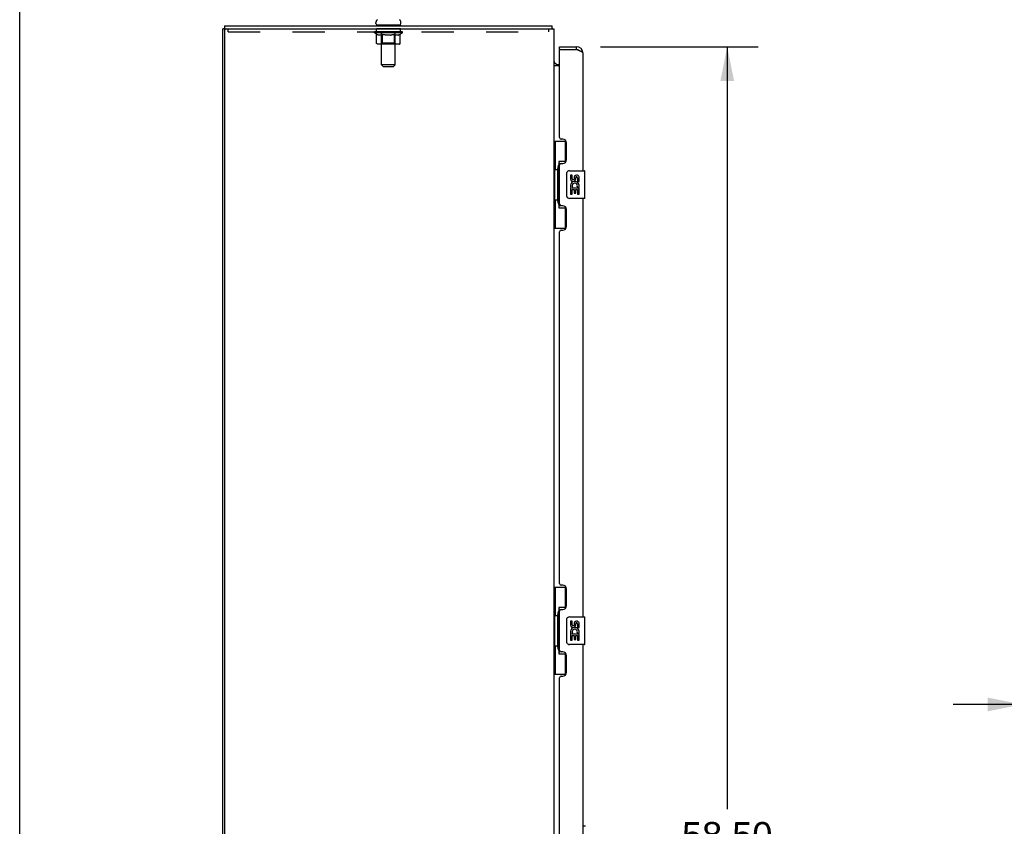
# Model space of a CAD drawing. Header units: inches. Extents: x 0 to 212, y 0 to 138.
# Tile 5 of 33: x 0 to 36, y 77 to 106. Entities that reach past the tile are written whole.
import ezdxf

# ---------------------------------------------------------------- set-up
doc = ezdxf.new("R2010")
doc.units = ezdxf.units.IN
doc.header["$LTSCALE"] = 11.6875
doc.header["$MEASUREMENT"] = 0
doc.linetypes.add('HIDDEN', pattern=[0.2, 0.1, -0.1])
doc.layers.get('0').update_dxf_attribs({"linetype": 'CONTINUOUS'})
for name, color, linetype in [('02___PRT_ALL_AXES', 7, 'CONTINUOUS'), ('DEFAULT_2', 8, 'HIDDEN'), ('DIMENSIONS', 7, 'CONTINUOUS')]:
    doc.layers.add(name, color=color, linetype=linetype)
doc.styles.get("Standard").update_dxf_attribs({"font": 'arial.ttf'})
doc.dimstyles.new('DIMSTYLE_1', dxfattribs={"dimtxt": 0.9375, "dimasz": 1.25, "dimexe": 0.09, "dimexo": 0.07, "dimgap": 0.0375, "dimtad": 0, "dimtih": 1, "dimtoh": 1, "dimzin": 4, "dimdsep": 46, "dimtxsty": 'Standard', "dimblk": '_FILLED', "dimblk1": '_FILLED', "dimblk2": '_FILLED', "dimcen": 0.09, "dimazin": 1, "dimtfac": 1, "dimtdec": 3, "dimtofl": 0, "dimtmove": 0, "dimatfit": 3, "dimldrblk": '_FILLED', "dimfxl": 0, "dimtolj": 1, "dimtzin": 4, "dimarcsym": 0})

# ---------------------------------------------------------------- blocks, each defined once
blk = doc.blocks.new('_FILLED')
at = {"color": 0, "linetype": 'ByBlock'}
blk.add_solid([(0, 0), (-1, 0.2), (-1, -0.2)], dxfattribs=at)
blk = doc.blocks.new('*D16')
at = {"layer": 'DIMENSIONS', "color": 2, "linetype": 'Continuous'}
for p, q in [((36.34, 81.086), (33.84, 81.086)), ((38.09, 81.086), (40.044, 81.086))]:
    blk.add_line(p, q, dxfattribs=at)
at = {"layer": 'DIMENSIONS', "color": 2, "linetype": 'Continuous', "xscale": 1.25, "yscale": 1.25, "zscale": 1.25}
blk.add_blockref('_FILLED', (36.34, 81.086), dxfattribs=at)
at = {"layer": 'DIMENSIONS', "color": 2, "linetype": 'Continuous', "xscale": 1.25, "yscale": 1.25, "zscale": 1.25, "rotation": 180}
blk.add_blockref('_FILLED', (38.09, 81.086), dxfattribs=at)
at = {"layer": 'DIMENSIONS', "color": 2, "linetype": 'Continuous', "insert": (40.513, 81.555), "char_height": 0.9375, "width": 2.54763, "attachment_point": 1, "line_spacing_factor": 0.9}
blk.add_mtext('1.75', dxfattribs=at)
blk = doc.blocks.new('*D21')
at = {"layer": 'DIMENSIONS', "color": 2, "linetype": 'Continuous'}
for p, q in [((21.052, 104.928), (26.772, 104.928)), ((25.647, 104.928), (25.647, 77.294)), ((25.647, 46.428), (25.647, 74.013)), ((21.052, 46.428), (26.772, 46.428))]:
    blk.add_line(p, q, dxfattribs=at)
at = {"layer": 'DIMENSIONS', "color": 2, "linetype": 'Continuous', "xscale": 1.25, "yscale": 1.25, "zscale": 1.25}
for p, rotation in [((25.647, 104.928), 90), ((25.647, 46.428), 270)]:
    blk.add_blockref('_FILLED', p, dxfattribs=dict(at, rotation=rotation))
at = {"layer": 'DIMENSIONS', "color": 2, "linetype": 'Continuous', "insert": (25.647, 76.825), "char_height": 0.9375, "width": 4.79554, "attachment_point": 2, "line_spacing_factor": 0.9}
blk.add_mtext('58.50\\PDOORS', dxfattribs=at)

msp = doc.modelspace()

# ---------------------------------------------------------------- linework, layer by layer
at = {"color": 7, "linetype": 'Continuous'}
for p, q in [((0, 0), (0, 137.5)), ((7.418, 105.678), (7.418, 105.574)), ((7.418, 105.678), (19.289, 105.678)), ((12.914, 105.768), (12.914, 105.806)), ((12.928, 105.708), (12.928, 105.678)), ((13.803, 105.708), (12.928, 105.708)), ((13.803, 105.708), (13.803, 105.678)), ((13.818, 105.768), (13.818, 105.806)), ((19.289, 105.678), (19.289, 105.574)), ((19.302, 105.632), (19.3, 105.647)), ((7.418, 105.574), (7.366, 105.574)), ((19.315, 105.581), (19.306, 105.574)), ((19.57, 104.824), (19.57, 104.928)), ((19.59, 104.824), (19.57, 104.824)), ((20.177, 104.928), (20.177, 104.824)), ((19.37, 104.314), (19.369, 104.312)), ((19.508, 104.282), (19.57, 104.282)), ((19.366, 101.503), (19.806, 101.503)), ((19.405, 101.503), (19.405, 100.478)), ((19.77, 101.503), (19.77, 100.723)), ((19.543, 100.768), (19.543, 99.088)), ((19.77, 100.768), (19.543, 100.768)), ((19.383, 100.478), (19.383, 99.378)), ((19.383, 100.478), (19.506, 100.478)), ((19.506, 100.508), (19.506, 100.529)), ((19.506, 99.378), (19.506, 100.478)), ((19.829, 99.528), (19.829, 100.328)), ((19.929, 100.428), (20.469, 100.428)), ((20.484, 99.443), (20.484, 100.413)), ((19.383, 99.378), (19.506, 99.378)), ((19.405, 99.378), (19.405, 98.353)), ((19.506, 99.327), (19.506, 99.348)), ((20.469, 99.428), (19.929, 99.428)), ((19.543, 99.088), (19.77, 99.088)), ((19.77, 99.133), (19.77, 98.353)), ((19.366, 98.353), (19.806, 98.353)), ((19.366, 85.336), (19.806, 85.336)), ((19.405, 85.336), (19.405, 84.311)), ((19.77, 85.336), (19.77, 84.556)), ((19.543, 84.601), (19.543, 82.921)), ((19.77, 84.601), (19.543, 84.601)), ((19.383, 84.311), (19.383, 83.211)), ((19.383, 84.311), (19.506, 84.311)), ((19.506, 84.342), (19.506, 84.362)), ((19.506, 83.211), (19.506, 84.311)), ((19.929, 84.261), (20.469, 84.261)), ((20.484, 83.276), (20.484, 84.246)), ((19.829, 83.361), (19.829, 84.161)), ((19.383, 83.211), (19.506, 83.211)), ((19.405, 83.211), (19.405, 82.186)), ((19.506, 83.161), (19.506, 83.181)), ((20.469, 83.261), (19.929, 83.261)), ((19.543, 82.921), (19.77, 82.921)), ((19.77, 82.966), (19.77, 82.186)), ((19.366, 82.186), (19.806, 82.186)), ((20.424, 76.682), (20.486, 76.682))]:
    msp.add_line(p, q, dxfattribs=at)
at = {"color": 3, "linetype": 'Continuous'}
for p, q in [((7.366, 45.782), (7.366, 105.574)), ((7.418, 105.574), (19.366, 105.574)), ((7.418, 105.512), (7.418, 45.845)), ((19.366, 105.574), (19.366, 45.782)), ((19.57, 104.928), (20.177, 104.928)), ((19.57, 101.636), (19.57, 104.804)), ((19.59, 104.824), (20.177, 104.824)), ((20.213, 104.811), (20.177, 104.824)), ((20.231, 104.804), (20.213, 104.811)), ((20.26, 104.793), (20.249, 104.797)), ((20.424, 100.428), (20.424, 104.682)), ((19.57, 104.23), (19.366, 104.23)), ((19.69, 101.576), (19.63, 101.576)), ((19.82, 100.826), (19.82, 101.446)), ((19.63, 100.696), (19.69, 100.696)), ((19.57, 99.221), (19.57, 100.636)), ((20.424, 84.261), (20.424, 99.428)), ((19.69, 99.161), (19.63, 99.161)), ((19.82, 98.411), (19.82, 99.031)), ((19.57, 85.469), (19.57, 98.221)), ((19.63, 98.281), (19.69, 98.281)), ((19.69, 85.409), (19.63, 85.409)), ((19.82, 84.659), (19.82, 85.279)), ((19.57, 83.054), (19.57, 84.469)), ((19.63, 84.529), (19.69, 84.529)), ((20.424, 68.095), (20.424, 83.261)), ((19.69, 82.994), (19.63, 82.994)), ((19.82, 82.244), (19.82, 82.864)), ((19.63, 82.114), (19.69, 82.114)), ((19.57, 69.302), (19.57, 82.054))]:
    msp.add_line(p, q, dxfattribs=at)
at = {"color": 7, "linetype": 'Continuous'}
for points in [[(19.3, 105.647), (19.3, 105.652), (19.3, 105.656), (19.299, 105.66), (19.298, 105.664), (19.298, 105.667), (19.297, 105.67), (19.296, 105.672), (19.295, 105.674), (19.294, 105.676), (19.292, 105.677), (19.291, 105.678), (19.29, 105.678), (19.289, 105.678)], [(19.315, 105.581), (19.313, 105.583), (19.312, 105.586), (19.31, 105.589), (19.309, 105.593), (19.307, 105.598), (19.306, 105.602), (19.305, 105.607), (19.304, 105.612), (19.303, 105.617), (19.303, 105.622), (19.302, 105.627), (19.302, 105.632)], [(19.369, 104.312), (19.367, 104.31), (19.367, 104.309), (19.366, 104.307), (19.366, 104.306), (19.366, 104.305)], [(19.377, 104.322), (19.375, 104.32), (19.374, 104.318), (19.372, 104.316), (19.37, 104.314)], [(19.388, 104.33), (19.384, 104.327), (19.382, 104.325), (19.38, 104.323), (19.377, 104.322)], [(19.395, 104.338), (19.395, 104.338), (19.395, 104.338), (19.395, 104.337), (19.394, 104.336), (19.393, 104.335), (19.392, 104.334), (19.391, 104.333), (19.389, 104.332), (19.388, 104.33)], [(19.543, 100.744), (19.543, 100.741), (19.543, 100.737), (19.544, 100.733), (19.545, 100.729), (19.547, 100.724), (19.549, 100.719), (19.552, 100.714), (19.555, 100.708), (19.558, 100.701), (19.562, 100.694), (19.566, 100.687), (19.571, 100.679), (19.576, 100.671), (19.579, 100.667)], [(19.829, 100.328), (19.829, 100.334), (19.83, 100.341), (19.83, 100.347), (19.832, 100.353), (19.833, 100.359), (19.835, 100.364)], [(19.835, 99.492), (19.833, 99.498), (19.832, 99.503), (19.83, 99.509), (19.83, 99.516), (19.829, 99.522), (19.829, 99.528)], [(19.579, 99.189), (19.576, 99.185), (19.571, 99.177), (19.566, 99.169), (19.562, 99.162), (19.558, 99.155), (19.555, 99.149), (19.552, 99.143), (19.549, 99.137), (19.547, 99.132), (19.545, 99.127), (19.544, 99.123), (19.543, 99.119), (19.543, 99.115), (19.543, 99.112)], [(19.543, 84.578), (19.543, 84.574), (19.543, 84.571), (19.544, 84.567), (19.545, 84.562), (19.547, 84.558), (19.549, 84.552), (19.552, 84.547), (19.555, 84.541), (19.558, 84.534), (19.562, 84.528), (19.566, 84.52), (19.571, 84.512), (19.576, 84.504), (19.579, 84.5)], [(19.829, 84.161), (19.829, 84.168), (19.83, 84.174), (19.83, 84.18), (19.832, 84.186), (19.833, 84.192), (19.835, 84.198)], [(19.835, 83.325), (19.833, 83.331), (19.832, 83.337), (19.83, 83.343), (19.83, 83.349), (19.829, 83.355), (19.829, 83.361)], [(19.579, 83.022), (19.576, 83.019), (19.571, 83.01), (19.566, 83.003), (19.562, 82.995), (19.558, 82.988), (19.555, 82.982), (19.552, 82.976), (19.549, 82.97), (19.547, 82.965), (19.545, 82.961), (19.544, 82.956), (19.543, 82.952), (19.543, 82.948), (19.543, 82.945)]]:
    msp.add_lwpolyline(points, dxfattribs=at)
at = {"color": 3, "linetype": 'Continuous'}
for points in [[(20.249, 104.797), (20.243, 104.8), (20.231, 104.804)], [(20.424, 104.682), (20.424, 104.684), (20.423, 104.686), (20.423, 104.688), (20.422, 104.69), (20.422, 104.693), (20.421, 104.695), (20.42, 104.697), (20.419, 104.699), (20.418, 104.702), (20.416, 104.704), (20.415, 104.706), (20.413, 104.708), (20.411, 104.71), (20.409, 104.713), (20.407, 104.715), (20.405, 104.717), (20.402, 104.719), (20.4, 104.722), (20.397, 104.724), (20.395, 104.726), (20.392, 104.728), (20.389, 104.731), (20.385, 104.733), (20.382, 104.735), (20.379, 104.737), (20.375, 104.739), (20.371, 104.742), (20.368, 104.744), (20.364, 104.746), (20.36, 104.748), (20.356, 104.751), (20.351, 104.753), (20.347, 104.755), (20.343, 104.757), (20.338, 104.759), (20.334, 104.762), (20.329, 104.764), (20.324, 104.766), (20.319, 104.768), (20.314, 104.771), (20.309, 104.773), (20.304, 104.775), (20.299, 104.777), (20.293, 104.78), (20.288, 104.782), (20.283, 104.784), (20.277, 104.786), (20.271, 104.788), (20.26, 104.793)]]:
    msp.add_lwpolyline(points, dxfattribs=at)
at = {"color": 7, "linetype": 'Continuous'}
for centre, radius, start, end in [((13.039, 105.806), 0.125, 126.7416, 180), ((12.974, 105.768), 0.06, 180, 270), ((13.758, 105.768), 0.06, 270, 360), ((13.693, 105.806), 0.125, 0, 53.2584), ((19.119, 105.432), 0.246, 35.3305, 37.3941), ((20.177, 104.682), 0.142, 48.6367, 90), ((20.26, 104.538), 0.26, 90, 92.6047), ((19.508, 104.425), 0.142, 180, 270), ((19.929, 100.328), 0.1, 90, 158.7946), ((20.469, 100.413), 0.015, 0, 90), ((19.929, 99.528), 0.1, 201.205, 270), ((20.469, 99.443), 0.015, 270, 360), ((19.929, 84.161), 0.1, 90, 158.7946), ((20.469, 84.246), 0.015, 0, 90), ((19.929, 83.361), 0.1, 201.205, 270), ((20.469, 83.276), 0.015, 270, 360), ((20.486, 76.643), 0.0394, 45, 90)]:
    msp.add_arc(centre, radius, start, end, dxfattribs=at)
at = {"color": 3, "linetype": 'Continuous'}
for centre, radius, start, end in [((7.48, 105.512), 0.0625, 90, 180), ((19.59, 104.804), 0.02, 90, 180), ((20.177, 104.682), 0.246, 0, 90), ((19.63, 101.636), 0.06, 180, 270), ((19.69, 101.446), 0.13, 0, 90), ((19.63, 100.636), 0.06, 90, 180), ((19.69, 100.826), 0.13, 270, 360), ((19.63, 99.221), 0.06, 180, 270), ((19.69, 99.031), 0.13, 0, 90), ((19.63, 98.221), 0.06, 90, 180), ((19.69, 98.411), 0.13, 270, 360), ((19.63, 85.469), 0.06, 180, 270), ((19.69, 85.279), 0.13, 0, 90), ((19.69, 84.659), 0.13, 270, 360), ((19.63, 84.469), 0.06, 90, 180), ((19.63, 83.054), 0.06, 180, 270), ((19.69, 82.864), 0.13, 0, 90), ((19.63, 82.054), 0.06, 90, 180), ((19.69, 82.244), 0.13, 270, 360)]:
    msp.add_arc(centre, radius, start, end, dxfattribs=at)
at = {"color": 7, "linetype": 'Continuous'}
for centre, start_param, end_param in [((19.61, 100.519), 0.699287, 1.51401), ((19.61, 100.519), -4.655602, -3.84088), ((19.61, 99.338), 0.699287, 1.51401), ((19.61, 99.338), -4.655602, -3.84088), ((19.61, 84.352), 0.699287, 1.51401), ((19.61, 84.352), -4.655602, -3.84088), ((19.61, 83.171), 0.699287, 1.51401), ((19.61, 83.171), -4.655602, -3.84088)]:
    msp.add_ellipse(centre, major_axis=(0, 0.18), ratio=0.579493, start_param=start_param, end_param=end_param, dxfattribs=at)
at = {"layer": '02___PRT_ALL_AXES', "color": 8, "linetype": 'HIDDEN'}
for p, q in [((12.928, 105.47), (12.928, 105.574)), ((13.803, 105.574), (12.928, 105.574)), ((13.803, 105.47), (12.928, 105.47)), ((13.803, 105.47), (13.803, 105.574))]:
    msp.add_line(p, q, dxfattribs=at)
at = {"layer": '02___PRT_ALL_AXES', "color": 7, "linetype": 'Continuous'}
for p, q in [((19.966, 100.274), (19.966, 100.138)), ((20.029, 100.274), (19.966, 100.274)), ((20.029, 100.138), (20.029, 100.274)), ((20.094, 100.2), (20.094, 100.131)), ((20.155, 100.138), (20.155, 100.18)), ((20.218, 100.18), (20.218, 100.043)), ((20.218, 100.043), (20.281, 100.043)), ((20.281, 100.043), (20.281, 100.18)), ((19.966, 99.813), (19.966, 99.582)), ((19.984, 99.813), (19.966, 99.813)), ((19.966, 99.582), (20.029, 99.582)), ((20.019, 99.813), (20.046, 99.832)), ((20.019, 99.813), (20.281, 99.813)), ((20.029, 99.582), (20.029, 99.75)), ((20.029, 99.75), (20.094, 99.75)), ((20.094, 99.75), (20.094, 99.614)), ((20.094, 99.614), (20.155, 99.614)), ((20.155, 99.614), (20.155, 99.75)), ((20.155, 99.75), (20.218, 99.75)), ((20.21, 99.849), (20.268, 99.824)), ((20.218, 99.75), (20.218, 99.582)), ((20.218, 99.582), (20.281, 99.582)), ((20.281, 99.582), (20.281, 99.813)), ((19.966, 84.107), (19.966, 83.971)), ((20.029, 84.107), (19.966, 84.107)), ((20.029, 83.971), (20.029, 84.107)), ((20.094, 84.033), (20.094, 83.964)), ((20.155, 83.971), (20.155, 84.013)), ((20.218, 84.013), (20.218, 83.877)), ((20.218, 83.877), (20.281, 83.877)), ((20.281, 83.877), (20.281, 84.013)), ((19.966, 83.646), (19.966, 83.416)), ((19.984, 83.646), (19.966, 83.646)), ((20.019, 83.646), (20.046, 83.665)), ((20.019, 83.646), (20.281, 83.646)), ((20.029, 83.416), (20.029, 83.583)), ((20.029, 83.583), (20.094, 83.583)), ((20.094, 83.583), (20.094, 83.447)), ((20.155, 83.447), (20.155, 83.583)), ((20.155, 83.583), (20.218, 83.583)), ((20.21, 83.682), (20.268, 83.657)), ((20.218, 83.583), (20.218, 83.416)), ((20.281, 83.416), (20.281, 83.646)), ((19.966, 83.416), (20.029, 83.416)), ((20.094, 83.447), (20.155, 83.447)), ((20.218, 83.416), (20.281, 83.416))]:
    msp.add_line(p, q, dxfattribs=at)
for centre, radius, start, end in [((20.061, 100.138), 0.0943, 180, 360), ((20.12, 99.886), 0.154, 161.4199, 206.1963), ((20.123, 99.886), 0.157, 336.5966, 161.8791), ((20.061, 100.138), 0.0314, 180, 261.2295), ((20.123, 99.886), 0.0943, 336.5966, 215.1122), ((20.06, 100.142), 0.0362, 263.4285, 341.7628), ((20.186, 100.18), 0.0943, 68.6999, 167.4338), ((20.186, 100.18), 0.0314, 0, 180.0485), ((20.186, 100.18), 0.0943, 0, 68.6704), ((20.123, 99.886), 0.157, 205.737, 207.8532), ((20.061, 83.971), 0.0943, 180, 360), ((20.123, 83.719), 0.157, 336.5966, 161.8791), ((20.061, 83.971), 0.0314, 180, 261.2295), ((20.06, 83.976), 0.0362, 263.4285, 341.7628), ((20.186, 84.013), 0.0943, 68.6999, 167.4338), ((20.186, 84.013), 0.0314, 0, 180.0485), ((20.186, 84.013), 0.0943, 0, 68.6704), ((20.12, 83.719), 0.154, 161.4199, 206.1963), ((20.123, 83.719), 0.157, 205.737, 207.8532), ((20.123, 83.719), 0.0943, 336.5966, 215.1122)]:
    msp.add_arc(centre, radius, start, end, dxfattribs=at)
at = {"layer": 'DEFAULT_2', "color": 8, "linetype": 'HIDDEN'}
for p, q in [((13.116, 105.708), (13.116, 105.678)), ((13.117, 104.268), (13.117, 105.678)), ((13.615, 104.268), (13.615, 105.678)), ((13.616, 105.708), (13.616, 105.678)), ((7.553, 105.47), (7.553, 105.574)), ((7.553, 105.47), (19.178, 105.47)), ((12.859, 105.433), (12.859, 105.47)), ((12.939, 105.377), (12.859, 105.433)), ((13.872, 105.433), (12.859, 105.433)), ((12.867, 105.465), (12.867, 105.47)), ((12.874, 105.462), (12.874, 105.465)), ((12.874, 105.462), (13.857, 105.462)), ((12.881, 105.462), (12.881, 105.465)), ((12.882, 105.462), (12.882, 105.465)), ((12.89, 105.465), (12.89, 105.47)), ((12.903, 105.462), (12.903, 105.465)), ((12.904, 105.462), (12.904, 105.465)), ((12.927, 105.465), (12.927, 105.47)), ((12.939, 105.462), (12.939, 105.465)), ((12.939, 105.053), (12.939, 105.377)), ((12.939, 105.377), (12.95, 105.37)), ((12.941, 105.462), (12.941, 105.465)), ((13.104, 105.465), (12.943, 105.465)), ((12.961, 105.363), (12.95, 105.37)), ((12.972, 105.357), (12.961, 105.363)), ((12.983, 105.352), (12.972, 105.357)), ((12.978, 105.465), (12.978, 105.47)), ((12.979, 105.462), (12.979, 105.465)), ((12.98, 105.462), (12.98, 105.465)), ((12.982, 105.462), (12.982, 105.465)), ((12.993, 105.347), (12.983, 105.352)), ((12.988, 105.462), (12.988, 105.465)), ((12.988, 105.462), (12.988, 105.465)), ((12.99, 105.462), (12.99, 105.465)), ((12.993, 105.462), (12.993, 105.465)), ((13.004, 105.344), (12.993, 105.347)), ((12.997, 105.462), (12.997, 105.465)), ((13.087, 105.344), (13.004, 105.344)), ((13.008, 105.462), (13.008, 105.465)), ((13.022, 105.462), (13.022, 105.465)), ((13.023, 105.462), (13.023, 105.467)), ((13.039, 105.462), (13.039, 105.465)), ((13.04, 105.465), (13.04, 105.47)), ((13.048, 105.462), (13.048, 105.465)), ((13.051, 105.462), (13.051, 105.465)), ((13.059, 105.462), (13.059, 105.465)), ((13.068, 105.462), (13.068, 105.468)), ((13.08, 105.462), (13.08, 105.465)), ((13.083, 105.462), (13.083, 105.465)), ((13.087, 105.344), (13.098, 105.347)), ((13.109, 105.352), (13.098, 105.347)), ((13.104, 105.462), (13.104, 105.465)), ((13.158, 105.465), (13.108, 105.465)), ((13.12, 105.357), (13.109, 105.352)), ((13.113, 105.465), (13.113, 105.47)), ((13.116, 105.056), (13.116, 105.43)), ((13.118, 105.462), (13.118, 105.465)), ((13.13, 105.363), (13.119, 105.357)), ((13.122, 105.462), (13.122, 105.465)), ((13.127, 105.462), (13.127, 105.469)), ((13.13, 105.462), (13.13, 105.465)), ((13.142, 105.37), (13.13, 105.363)), ((13.139, 105.462), (13.139, 105.465)), ((13.153, 105.377), (13.141, 105.37)), ((13.153, 105.053), (13.153, 105.377)), ((13.153, 105.377), (13.176, 105.37)), ((13.158, 105.462), (13.158, 105.465)), ((13.218, 105.465), (13.17, 105.465)), ((13.198, 105.363), (13.176, 105.37)), ((13.187, 105.462), (13.187, 105.465)), ((13.193, 105.465), (13.193, 105.47)), ((13.195, 105.462), (13.195, 105.465)), ((13.197, 105.462), (13.197, 105.469)), ((13.221, 105.357), (13.198, 105.363)), ((13.2, 105.462), (13.2, 105.465)), ((13.205, 105.462), (13.205, 105.465)), ((13.218, 105.462), (13.218, 105.465)), ((13.243, 105.352), (13.22, 105.357)), ((13.282, 105.465), (13.239, 105.465)), ((13.265, 105.347), (13.242, 105.352)), ((13.249, 105.462), (13.249, 105.465)), ((13.287, 105.344), (13.264, 105.347)), ((13.274, 105.465), (13.366, 105.47)), ((13.278, 105.465), (13.278, 105.47)), ((13.278, 105.465), (13.278, 105.47)), ((13.278, 105.47), (13.278, 105.47)), ((13.278, 105.462), (13.278, 105.465)), ((13.281, 105.462), (13.281, 105.465)), ((13.282, 105.462), (13.282, 105.465)), ((13.282, 105.462), (13.282, 105.465)), ((13.445, 105.344), (13.287, 105.344)), ((13.349, 105.465), (13.31, 105.465)), ((13.315, 105.462), (13.315, 105.465)), ((13.349, 105.462), (13.349, 105.465)), ((13.364, 105.465), (13.363, 105.465)), ((13.363, 105.462), (13.363, 105.465)), ((13.364, 105.462), (13.364, 105.465)), ((13.366, 105.465), (13.366, 105.47)), ((13.366, 105.47), (13.457, 105.465)), ((13.368, 105.462), (13.368, 105.465)), ((13.368, 105.462), (13.368, 105.465)), ((13.368, 105.465), (13.368, 105.465)), ((13.382, 105.462), (13.382, 105.465)), ((13.382, 105.465), (13.421, 105.465)), ((13.416, 105.462), (13.416, 105.465)), ((13.445, 105.344), (13.467, 105.347)), ((13.449, 105.462), (13.449, 105.465)), ((13.449, 105.462), (13.449, 105.465)), ((13.449, 105.465), (13.493, 105.465)), ((13.45, 105.462), (13.45, 105.465)), ((13.453, 105.465), (13.453, 105.47)), ((13.453, 105.47), (13.454, 105.47)), ((13.453, 105.462), (13.453, 105.465)), ((13.454, 105.465), (13.454, 105.47)), ((13.49, 105.352), (13.467, 105.347)), ((13.482, 105.462), (13.482, 105.465)), ((13.512, 105.357), (13.489, 105.352)), ((13.534, 105.363), (13.512, 105.357)), ((13.514, 105.462), (13.514, 105.465)), ((13.514, 105.465), (13.561, 105.465)), ((13.526, 105.462), (13.526, 105.465)), ((13.532, 105.462), (13.532, 105.465)), ((13.534, 105.462), (13.534, 105.469)), ((13.557, 105.37), (13.534, 105.363)), ((13.536, 105.462), (13.536, 105.465)), ((13.539, 105.465), (13.539, 105.47)), ((13.545, 105.462), (13.545, 105.465)), ((13.581, 105.378), (13.557, 105.37)), ((13.573, 105.462), (13.573, 105.465)), ((13.573, 105.465), (13.623, 105.465)), ((13.581, 105.053), (13.581, 105.378)), ((13.581, 105.378), (13.592, 105.37)), ((13.604, 105.363), (13.592, 105.37)), ((13.593, 105.462), (13.593, 105.465)), ((13.601, 105.462), (13.601, 105.465)), ((13.616, 105.357), (13.604, 105.363)), ((13.605, 105.462), (13.605, 105.469)), ((13.61, 105.462), (13.61, 105.465)), ((13.613, 105.462), (13.613, 105.465)), ((13.627, 105.352), (13.615, 105.357)), ((13.616, 105.056), (13.616, 105.43)), ((13.619, 105.465), (13.619, 105.47)), ((13.627, 105.462), (13.627, 105.465)), ((13.627, 105.465), (13.872, 105.465)), ((13.638, 105.347), (13.627, 105.352)), ((13.65, 105.344), (13.638, 105.347)), ((13.649, 105.462), (13.649, 105.465)), ((13.725, 105.344), (13.65, 105.344)), ((13.651, 105.462), (13.651, 105.465)), ((13.664, 105.462), (13.664, 105.468)), ((13.673, 105.462), (13.673, 105.465)), ((13.68, 105.462), (13.68, 105.465)), ((13.683, 105.462), (13.683, 105.465)), ((13.691, 105.465), (13.691, 105.47)), ((13.692, 105.462), (13.692, 105.465)), ((13.708, 105.462), (13.708, 105.467)), ((13.709, 105.462), (13.709, 105.465)), ((13.723, 105.462), (13.723, 105.465)), ((13.725, 105.344), (13.736, 105.347)), ((13.735, 105.462), (13.735, 105.465)), ((13.748, 105.352), (13.736, 105.347)), ((13.738, 105.462), (13.738, 105.465)), ((13.741, 105.462), (13.741, 105.465)), ((13.744, 105.462), (13.744, 105.465)), ((13.744, 105.462), (13.744, 105.465)), ((13.759, 105.357), (13.748, 105.352)), ((13.749, 105.462), (13.749, 105.465)), ((13.752, 105.462), (13.752, 105.465)), ((13.752, 105.462), (13.752, 105.465)), ((13.753, 105.465), (13.753, 105.47)), ((13.771, 105.363), (13.759, 105.357)), ((13.783, 105.371), (13.771, 105.363)), ((13.775, 105.467), (13.871, 105.468)), ((13.775, 105.465), (13.775, 105.467)), ((13.794, 105.378), (13.782, 105.37)), ((13.79, 105.462), (13.79, 105.465)), ((13.792, 105.462), (13.792, 105.465)), ((13.794, 105.378), (13.872, 105.433)), ((13.794, 105.053), (13.794, 105.378)), ((13.804, 105.465), (13.804, 105.47)), ((13.827, 105.462), (13.827, 105.465)), ((13.828, 105.462), (13.828, 105.465)), ((13.841, 105.465), (13.841, 105.47)), ((13.849, 105.462), (13.849, 105.465)), ((13.85, 105.462), (13.85, 105.465)), ((13.857, 105.462), (13.857, 105.465)), ((13.864, 105.465), (13.864, 105.47)), ((13.871, 105.465), (13.871, 105.468)), ((13.872, 105.433), (13.872, 105.465)), ((19.178, 105.47), (19.178, 105.574)), ((13.76, 105.024), (12.973, 105.024)), ((13.116, 105.056), (13.084, 105.024)), ((13.616, 105.056), (13.116, 105.056)), ((13.162, 105.027), (13.16, 105.029)), ((13.166, 105.025), (13.164, 105.026)), ((13.168, 105.024), (13.166, 105.025)), ((13.17, 105.024), (13.168, 105.024)), ((13.616, 105.056), (13.647, 105.024)), ((13.177, 104.208), (13.117, 104.268)), ((13.615, 104.268), (13.117, 104.268)), ((13.555, 104.208), (13.615, 104.268)), ((13.177, 104.208), (13.555, 104.208))]:
    msp.add_line(p, q, dxfattribs=at)
for points in [[(12.973, 105.024), (12.969, 105.024), (12.965, 105.025), (12.961, 105.026), (12.957, 105.027), (12.953, 105.029), (12.95, 105.032), (12.947, 105.034), (12.944, 105.038), (12.942, 105.041), (12.94, 105.045), (12.939, 105.049), (12.939, 105.053)], [(13.153, 105.045), (13.153, 105.049), (13.153, 105.053)], [(13.154, 105.041), (13.153, 105.045), (13.153, 105.049), (13.153, 105.053)], [(13.164, 105.026), (13.162, 105.027), (13.16, 105.029), (13.158, 105.032), (13.157, 105.034), (13.155, 105.038), (13.154, 105.041)], [(13.158, 105.032), (13.157, 105.034), (13.155, 105.038)], [(13.563, 105.024), (13.565, 105.024), (13.568, 105.025), (13.57, 105.026), (13.571, 105.027), (13.573, 105.029), (13.575, 105.032), (13.577, 105.034), (13.578, 105.038), (13.579, 105.041), (13.58, 105.045), (13.58, 105.049), (13.581, 105.053)], [(13.76, 105.024), (13.764, 105.024), (13.768, 105.025), (13.772, 105.026), (13.776, 105.027), (13.78, 105.029), (13.783, 105.032), (13.787, 105.034), (13.789, 105.038), (13.791, 105.041), (13.793, 105.045), (13.794, 105.049), (13.794, 105.053)]]:
    msp.add_lwpolyline(points, dxfattribs=at)
for centre, radius, start, end in [((13.087, 105.678), 0.03, 0, 90), ((13.645, 105.678), 0.03, 90, 180), ((13.084, 105.43), 0.0318, 0, 90), ((13.647, 105.43), 0.0318, 90, 180)]:
    msp.add_arc(centre, radius, start, end, dxfattribs=at)
for centre, major_axis, ratio, start_param, end_param in [((13.366, 105.47), (0.506, 0.005), 0.05963, 2.96643, 3.140963), ((12.844, 105.461), (0.158, 0), 0.060556, 0.430652, 1.470503), ((13.366, 105.47), (0.506, 0), 0.060556, -3.141593, -2.96706), ((12.844, 105.455), (0.158, 0.002), 0.05963, 1.376596, 1.469874), ((13.366, 105.47), (0.506, 0.011), 0.05688, 2.791345, 2.965878), ((12.879, 105.461), (0.158, -0.002), 0.05963, 0.605815, 1.645666), ((12.824, 105.461), (0.158, 0.002), 0.05963, 0.25549, 1.295341), ((13.366, 105.47), (0.506, -0.005), 0.05963, -2.96643, -2.791898), ((12.879, 105.455), (0.158, 0), 0.060556, 1.551758, 1.645036), ((12.824, 105.455), (0.158, 0.003), 0.05688, 1.20151, 1.294789), ((12.88, 105.457), (0.131, 0.001), 0.05963, 1.065228, 1.614276), ((12.864, 105.457), (0.131, 0.003), 0.05688, 0.890143, 1.43919), ((12.91, 105.457), (0.131, 0), 0.060556, 1.240391, 1.789438), ((13.366, 105.47), (0.506, 0.015), 0.052395, 2.616403, 2.790936), ((12.929, 105.461), (0.158, -0.003), 0.05688, 0.7809, 1.820751), ((12.821, 105.461), (0.158, 0.003), 0.05688, 0.080405, 1.120256), ((13.366, 105.47), (0.506, -0.011), 0.05688, -2.791345, -2.616812), ((12.929, 105.455), (0.158, -0.002), 0.05963, 1.72692, 1.820198), ((12.821, 105.455), (0.158, 0.005), 0.052395, 1.026568, 1.119847), ((12.864, 105.457), (0.131, 0.004), 0.052395, 0.715201, 1.264248), ((12.955, 105.457), (0.131, -0.001), 0.05963, 1.415553, 1.9646), ((13.366, 105.47), (0.506, 0.02), 0.046319, 2.441654, 2.616187), ((12.992, 105.461), (0.158, -0.005), 0.052395, 0.955842, 1.995693), ((12.835, 105.461), (0.158, 0.005), 0.052395, -0.094537, 0.945314), ((13.366, 105.47), (0.506, -0.015), 0.052395, -2.616403, -2.44187), ((12.992, 105.455), (0.158, -0.003), 0.05688, 1.902006, 1.995284), ((12.835, 105.455), (0.158, 0.006), 0.046319, 0.851819, 0.945098), ((12.878, 105.457), (0.131, 0.005), 0.046319, 0.540452, 1.089499), ((13.012, 105.457), (0.131, -0.003), 0.05688, 1.590638, 2.139686), ((13.366, 105.47), (0.506, 0.024), 0.038841, 2.267123, 2.441656), ((13.067, 105.461), (0.158, -0.006), 0.046319, 1.130591, 2.170442), ((12.864, 105.461), (0.158, 0.006), 0.046319, -0.269286, 0.770565), ((13.366, 105.47), (0.506, -0.02), 0.046319, -2.441654, -2.267121), ((13.067, 105.455), (0.158, -0.005), 0.052395, 2.076947, 2.170226), ((12.864, 105.455), (0.158, 0.007), 0.038841, 0.677289, 0.770567), ((12.908, 105.457), (0.131, 0.006), 0.038841, 0.365921, 0.914969), ((13.079, 105.457), (0.131, -0.004), 0.052395, 1.76558, 2.314627), ((13.151, 105.461), (0.158, -0.007), 0.038841, 1.305122, 2.344973), ((13.366, 105.47), (0.506, 0.027), 0.030195, 2.09281, 2.267343), ((12.909, 105.461), (0.158, 0.007), 0.038841, -0.443817, 0.596034), ((13.366, 105.47), (0.506, -0.024), 0.038841, -2.267123, -2.092591), ((13.151, 105.455), (0.158, -0.006), 0.046319, 2.251696, 2.344975), ((12.909, 105.455), (0.158, 0.008), 0.030195, 0.502975, 0.596254), ((12.951, 105.457), (0.131, 0.007), 0.030195, 0.191608, 0.740655), ((13.156, 105.457), (0.131, -0.005), 0.046319, 1.940329, 2.489376), ((12.968, 105.461), (0.158, 0.008), 0.030195, -0.61813, 0.421721), ((13.241, 105.461), (0.158, -0.008), 0.030195, 1.479435, 2.519286), ((13.366, 105.47), (0.506, 0.029), 0.020645, 1.918687, 2.09322), ((13.366, 105.47), (0.506, -0.027), 0.030195, -2.09281, -1.918277), ((13.241, 105.455), (0.158, -0.007), 0.038841, 2.426227, 2.519505), ((12.968, 105.455), (0.158, 0.009), 0.020645, 0.328852, 0.422131), ((13.007, 105.457), (0.131, 0.007), 0.020645, 0.017485, 0.566532), ((13.238, 105.457), (0.131, -0.006), 0.038841, 2.11486, 2.663907), ((13.039, 105.461), (0.158, 0.009), 0.020645, -0.792253, 0.247598), ((13.335, 105.461), (0.158, -0.009), 0.020645, 1.653558, 2.693409), ((13.366, 105.47), (0.506, 0.03), 0.010478, 1.744704, 1.919237), ((13.366, 105.47), (0.506, -0.029), 0.020645, -1.918687, -1.744154), ((13.335, 105.455), (0.158, -0.008), 0.030195, 2.60054, 2.693819), ((13.039, 105.455), (0.158, 0.009), 0.010478, 0.154869, 0.248148), ((13.074, 105.457), (0.131, 0.008), 0.010478, 6.126688, 6.675735), ((13.325, 105.457), (0.131, -0.007), 0.030195, 2.289173, 2.83822), ((13.12, 105.461), (0.158, 0.009), 0.010478, -0.966236, -0.000846), ((13.43, 105.461), (0.158, -0.009), 0.010478, 1.827541, 2.867392), ((13.366, 105.47), (0.506, -0.03), 0.010478, -1.744704, -1.570171), ((13.43, 105.455), (0.158, -0.009), 0.020645, 2.774664, 2.867942), ((13.413, 105.457), (0.131, -0.007), 0.020645, 2.463296, 3.012344), ((13.301, 105.461), (0.158, 0.009), 0.010478, 0.274201, 1.314052), ((13.232, 105.457), (0.131, 0.008), 0.010478, -0.000483, 0.504314), ((13.208, 105.455), (0.158, 0.009), 0.010478, 0.099668, 0.192946), ((13.366, 105.47), (0.506, 0.03), 0.010478, -1.571421, -1.396888), ((13.523, 105.455), (0.158, -0.009), 0.010478, 2.948646, 3.041925), ((13.499, 105.457), (0.131, -0.008), 0.010478, 2.637279, 3.142076), ((13.396, 105.461), (0.158, 0.009), 0.020645, 0.448184, 1.488034), ((13.319, 105.457), (0.131, 0.007), 0.020645, 0.129249, 0.678296), ((13.301, 105.455), (0.158, 0.009), 0.020645, 0.273651, 0.366929), ((13.611, 105.461), (0.158, -0.009), 0.010478, -3.140747, -2.175357), ((13.366, 105.47), (0.506, 0.029), 0.020645, -1.397439, -1.222906), ((13.366, 105.47), (0.506, -0.03), 0.010478, 1.222355, 1.396888), ((13.49, 105.461), (0.158, 0.008), 0.030195, 0.622307, 1.662158), ((13.406, 105.457), (0.131, 0.007), 0.030195, 0.303372, 0.852419), ((13.657, 105.457), (0.131, -0.008), 0.010478, 2.749043, 3.29809), ((13.692, 105.461), (0.158, -0.009), 0.020645, 2.893995, 3.933846), ((13.396, 105.455), (0.158, 0.008), 0.030195, 0.447774, 0.541052), ((13.692, 105.455), (0.158, -0.009), 0.010478, 2.893445, 2.986723), ((13.366, 105.47), (0.506, 0.027), 0.030195, -1.223315, -1.048783), ((13.366, 105.47), (0.506, -0.029), 0.020645, 1.048373, 1.222906), ((13.58, 105.461), (0.158, 0.007), 0.038841, 0.79662, 1.836471), ((13.493, 105.457), (0.131, 0.006), 0.038841, 0.477686, 1.026733), ((13.724, 105.457), (0.131, -0.007), 0.020645, 2.57506, 3.124108), ((13.763, 105.461), (0.158, -0.008), 0.030195, 2.719872, 3.759723), ((13.664, 105.461), (0.158, 0.006), 0.046319, 0.971151, 2.011002), ((13.49, 105.455), (0.158, 0.007), 0.038841, 0.622087, 0.715366), ((13.763, 105.455), (0.158, -0.009), 0.020645, 2.719462, 2.812741), ((13.366, 105.47), (0.506, 0.024), 0.038841, -1.049002, -0.874469), ((13.366, 105.47), (0.506, -0.027), 0.030195, 0.87425, 1.048783), ((13.576, 105.457), (0.131, 0.005), 0.046319, 0.652216, 1.201263), ((13.739, 105.461), (0.158, 0.005), 0.052395, 1.1459, 2.185751), ((13.78, 105.457), (0.131, -0.007), 0.030195, 2.400937, 2.949985), ((13.822, 105.461), (0.158, -0.007), 0.038841, 2.545558, 3.585409), ((13.652, 105.457), (0.131, 0.004), 0.052395, 0.826965, 1.376012), ((13.58, 105.455), (0.158, 0.006), 0.046319, 0.796618, 0.889896), ((13.822, 105.455), (0.158, -0.008), 0.030195, 2.545339, 2.638617), ((13.802, 105.461), (0.158, 0.003), 0.05688, 1.320842, 2.360692), ((13.366, 105.47), (0.506, 0.02), 0.046319, -0.874471, -0.699939), ((13.366, 105.47), (0.506, -0.024), 0.038841, 0.699936, 0.874469), ((13.867, 105.461), (0.158, -0.006), 0.046319, 2.371028, 3.410879), ((13.824, 105.457), (0.131, -0.006), 0.038841, 2.226624, 2.775671), ((13.852, 105.461), (0.158, 0.002), 0.05963, 1.495927, 2.535778), ((13.72, 105.457), (0.131, 0.003), 0.05688, 1.001907, 1.550954), ((13.897, 105.461), (0.158, -0.005), 0.052395, 2.196279, 3.23613), ((13.853, 105.457), (0.131, -0.005), 0.046319, 2.052093, 2.601141), ((13.664, 105.455), (0.158, 0.005), 0.052395, 0.971367, 1.064645), ((13.888, 105.461), (0.158, 0), 0.060556, 2.364024, 2.71094), ((13.867, 105.455), (0.158, -0.007), 0.038841, 2.371026, 2.464304), ((13.91, 105.461), (0.158, -0.003), 0.05688, 2.021337, 3.061188), ((13.366, 105.47), (0.506, 0.015), 0.052395, -0.699723, -0.52519), ((13.366, 105.47), (0.506, -0.02), 0.046319, 0.525406, 0.699939), ((13.907, 105.461), (0.158, -0.002), 0.05963, 1.846251, 2.886102), ((13.777, 105.457), (0.131, 0.001), 0.05963, 1.176993, 1.72604), ((13.868, 105.457), (0.131, -0.004), 0.052395, 1.877344, 2.426392), ((13.821, 105.457), (0.131, 0), 0.060556, 1.352155, 1.901202), ((13.867, 105.457), (0.131, -0.003), 0.05688, 1.702402, 2.25145), ((13.851, 105.457), (0.131, -0.001), 0.05963, 1.527317, 2.076364), ((13.739, 105.455), (0.158, 0.003), 0.05688, 1.146309, 1.239587), ((13.897, 105.455), (0.158, -0.006), 0.046319, 2.196495, 2.289773), ((13.366, 105.47), (0.506, 0.011), 0.05688, -0.524781, -0.350248), ((13.366, 105.47), (0.506, -0.015), 0.052395, 0.350657, 0.52519), ((13.888, 105.455), (0.158, -0.002), 0.05963, 1.764997, 1.971333), ((13.802, 105.455), (0.158, 0.002), 0.05963, 1.321394, 1.414673), ((13.91, 105.455), (0.158, -0.005), 0.052395, 2.021746, 2.115024), ((13.366, 105.47), (0.506, 0.005), 0.05963, -0.349695, -0.175162), ((13.366, 105.47), (0.506, -0.011), 0.05688, 0.175715, 0.350248), ((13.852, 105.455), (0.158, 0), 0.060556, 1.496556, 1.589835), ((13.907, 105.455), (0.158, -0.003), 0.05688, 1.846804, 1.940083), ((13.366, 105.47), (0.506, -0.005), 0.05963, 6.27665, 6.458348), ((13.366, 105.47), (0.506, 0), 0.060556, -0.174533, -0.058352)]:
    msp.add_ellipse(centre, major_axis=major_axis, ratio=ratio, start_param=start_param, end_param=end_param, dxfattribs=at)

# ---------------------------------------------------------------- dimensions: what is measured, and where the dimension line sits
at = {"layer": 'DIMENSIONS', "color": 2, "linetype": 'Continuous'}
dim = msp.add_linear_dim(base=(25.647, 104.928), p1=(20.982, 46.428), p2=(20.982, 104.928), angle=90, text='<>\\PDOORS', dimstyle='DIMSTYLE_1', dxfattribs=at)
dim.commit()
dim.dimension.update_dxf_attribs({"geometry": '*D21', "text_midpoint": (25.647, 75.653), "dimtype": 160})
dim = msp.add_linear_dim(base=(38.09, 81.086), p1=(36.34, 69.302), p2=(38.09, 103.803), dimstyle='DIMSTYLE_1', dxfattribs=at)
dim.commit()
dim.dimension.update_dxf_attribs({"geometry": '*D16', "text_midpoint": (41.831, 81.081), "dimtype": 160})

doc.saveas('drawing.dxf')
